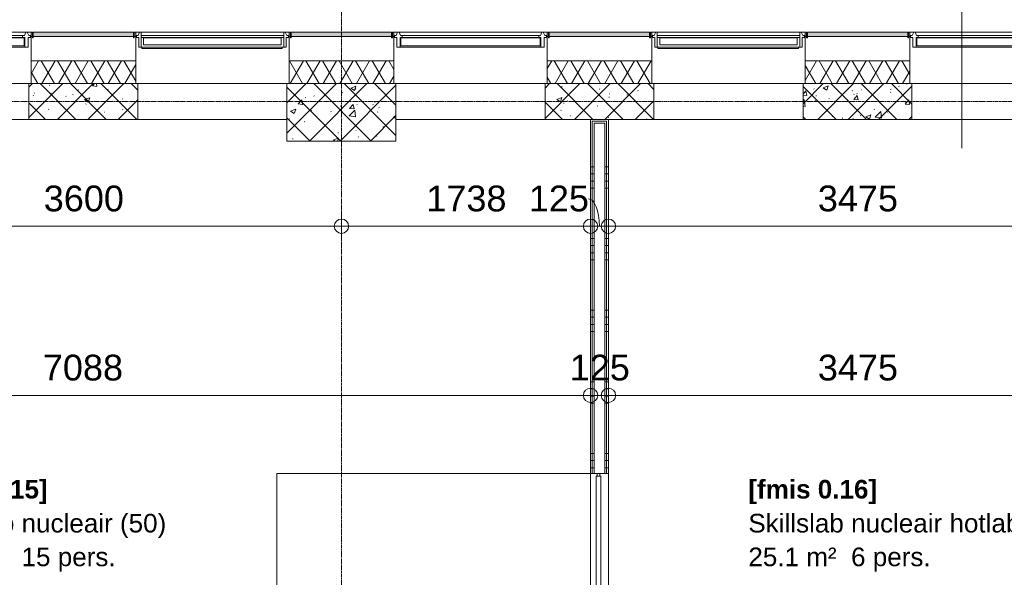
# Model space of a CAD drawing. Header units: millimetres. Extents: x 522 to 75900, y -25803 to 58941.
# Tile 87 of 134: x 20355 to 27224, y 49881 to 53771. Entities that reach past the tile are written whole.
import ezdxf

# ---------------------------------------------------------------- set-up
doc = ezdxf.new("R2010")
doc.units = ezdxf.units.MM
doc.linetypes.add('Dot', pattern=[4.7625, 0, -4.7625])
doc.linetypes.add('Grid Line', pattern=[22.225, 12.7, -3.175, 3.175, -3.175])
for name, color, linetype, lineweight in [('00_Algemeen', 7, 'Dot', 9), ('00_Algemeen-100', 7, 'Continuous', 9), ('22_Metselwerk', 7, 'Continuous', 9), ('30_Kozijnen-ramen-deuren', 7, 'Continuous', 9), ('34_Beglazing', 7, 'Continuous', 18), ('42_Dekvloeren en vloersystemen', 7, 'Continuous', 9)]:
    doc.layers.add(name, color=color, linetype=linetype, lineweight=lineweight)
doc.styles.add('Arial', font='arial.ttf', dxfattribs={"height": 180})
doc.styles.add('Arial_1', font='arial.ttf', dxfattribs={"height": 130})
doc.styles.add('Arial_B', font='arialbd.ttf', dxfattribs={"height": 130})
doc.dimstyles.new('1_8mm_continuous_mm_zwart', dxfattribs={"dimscale": 304.8, "dimtxt": 183.646692, "dimasz": 0.328084, "dimexe": 0.328084, "dimexo": 0.0625, "dimgap": 0.164042, "dimtad": 1, "dimdec": 0, "dimzin": 0, "dimdsep": 46, "dimtxsty": 'Arial', "dimblk1": 'DOTBLANK', "dimblk2": 'DOTBLANK', "dimsah": 1, "dimcen": 0.09, "dimdle": 0.328084, "dimazin": 0, "dimtfac": 1, "dimtdec": 4, "dimtix": 1, "dimtmove": 0, "dimatfit": 3, "dimfxl": 0.328084, "dimfxlon": 1, "dimtvp": 1, "dimtolj": 1, "dimtzin": 0, "dimarcsym": 2})
doc.dimstyles.new('1_8mm_continuous_mm_zwart_2', dxfattribs={"dimscale": 304.8, "dimtxt": 183.646692, "dimasz": 0.328084, "dimexe": 0.328084, "dimexo": 0.0625, "dimgap": 0.164042, "dimtad": 1, "dimdec": 0, "dimzin": 0, "dimdsep": 46, "dimtxsty": 'Arial', "dimblk1": 'DOTBLANK', "dimblk2": 'DOTBLANK', "dimsah": 1, "dimcen": 0.09, "dimdle": 0.328084, "dimazin": 0, "dimtfac": 1, "dimtdec": 4, "dimtix": 1, "dimtmove": 1, "dimatfit": 3, "dimfxl": 0.328084, "dimfxlon": 1, "dimtvp": 1, "dimtolj": 1, "dimtzin": 0, "dimarcsym": 2})
pattern_1 = [(45, (0, 0), (-106.066, 106.066), []), (135, (0, 0), (-106.066, -106.066), []), (50, (0, 0), (358.6306, -31.3759), [37.5, -412.5]), (355, (0, 0), (-69.376, 376.0957), [30, -330]), (100.451, (29.9, -2.6), (289.2568, 344.7173), [31.87, -350.571]), (46.184, (0, 100), (533.62, -82.7615), [56.25, -618.75]), (96.636, (44.47, 93.1), (467.3284, 487.062), [47.805, -525.856]), (351.184, (0, 100), (467.3326, 487.058), [45, -495]), (21, (50, 75), (298.4541, -201.3095), [37.5, -412.5]), (326, (50, 75), (121.657, 362.575), [30, -330]), (71.451, (74.87, 58.22), (420.112, 161.262), [31.87, -350.571]), (37.5, (0, 0), (6.07993, 166.44693), [3.353, -322.647, 3.353, -331.647, -331.25]), (37.5, (0, 0), (6.07993, 166.44693), [-661, 3.353, -327.897]), (7.5, (0, 0), (131.53477, 197.20586), [3.353, -187.647, 3.353, -315.147, -126.25]), (7.5, (0, 0), (131.53477, 197.20586), [-509.5, 3.353, -122.897]), (327.5, (-111.5, 0), (266.91122, -11.27744), [3.353, -121.647, 3.353, -386.647, -517.5]), (327.5, (-111.5, 0), (266.91122, -11.27744), [-515, 3.353, -514.147]), (317.5, (-161.5, 0), (291.5931, 50.0525), [3.353, -159.147, 3.353, -255.647, -367.5]), (317.5, (-161.5, 0), (291.5931, 50.0525), [-421.5, 3.353, -364.147]), (317.5, (-161.5, 0), (291.5931, 50.0525), [3.353, -159.147, 3.353, -255.647, -367.5]), (317.5, (-161.5, 0), (291.5931, 50.0525), [-421.5, 3.353, -364.147])]
pattern_2 = [(180, (24462.5, 49595), (-6e-14, -500), []), (180, (24462.5, 49645), (-6e-14, -500), []), (180, (24462.5, 49695), (-6e-14, -500), []), (180, (24462.5, 49745), (-6e-14, -500), [])]

# ---------------------------------------------------------------- blocks, each defined once
blk = doc.blocks.new('FRA_R12_AWT_CON_Betonwerk_R20_rvt-1-100 - Plattegrond - Begane grond')
at = {"layer": '22_Metselwerk', "lineweight": 13, "true_color": 0xc0c0c0}
h = blk.add_hatch(dxfattribs=at)
h.set_pattern_fill('FP_141', color=9, style=0, pattern_type=2)
h.set_pattern_definition(pattern_1)
h.paths.add_polyline_path([(21084.2, 53075), (21180, 53075), (21180, 53325), (20420, 53325), (20420, 53075)], flags=0)
h = blk.add_hatch(dxfattribs=at)
h.set_pattern_fill('FP_141', color=9, style=0, pattern_type=2)
h.set_pattern_definition(pattern_1)
h.paths.add_polyline_path([(22708.8, 52925), (22980, 52925), (22980, 53325), (22220, 53325), (22220, 52925)], flags=0)
h = blk.add_hatch(dxfattribs=at)
h.set_pattern_fill('FP_141', color=9, style=0, pattern_type=2)
h.set_pattern_definition(pattern_1)
h.paths.add_polyline_path([(25958.2, 53075), (26580, 53075), (26580, 53325), (25820, 53325), (25820, 53075)], flags=0)
h.paths.add_polyline_path([(24333.5, 53075), (24780, 53075), (24780, 53325), (24020, 53325), (24020, 53075)], flags=0)
h.paths.add_polyline_path([(30180, 53075), (30180, 53325), (29420, 53325), (29420, 53075), (30019.9, 53075)], flags=0)
h.paths.add_polyline_path([(27989, 53075), (28380, 53075), (28380, 53325), (27620, 53325), (27620, 53075)], flags=0)
at = {"layer": '22_Metselwerk', "lineweight": 13}
for p, q in [((21180, 53325), (20420, 53325)), ((20420, 53325), (20420, 53075)), ((21180, 53075), (21180, 53325)), ((22980, 53325), (22220, 53325)), ((22220, 53325), (22220, 52925)), ((22980, 52925), (22980, 53325)), ((24780, 53325), (24020, 53325)), ((24020, 53325), (24020, 53075)), ((24780, 53075), (24780, 53325)), ((26580, 53325), (25820, 53325)), ((25820, 53325), (25820, 53075)), ((26580, 53075), (26580, 53325)), ((20420, 53075), (19380, 53075)), ((20420, 53075), (21180, 53075)), ((22220, 53075), (21180, 53075)), ((24020, 53075), (22980, 53075)), ((24020, 53075), (24780, 53075)), ((25820, 53075), (24780, 53075)), ((25820, 53075), (26580, 53075)), ((27620, 53075), (26580, 53075)), ((22220, 52925), (22980, 52925))]:
    blk.add_line(p, q, dxfattribs=at)
blk = doc.blocks.new('31_W_A1_G-D-G_Kawneer - StoneClad - A1_G_D_G_i_03_Kawneer - 1070x3395-10498972-100 - Plattegrond - Begane grond')
at = {"layer": '30_Kozijnen-ramen-deuren', "lineweight": 18}
for p, q in [((-530, 76), (-530, 62)), ((-518, 76), (-530, 76)), ((-508, 100), (-518, 76)), ((-498, 100), (-508, 100)), ((508, 100), (498, 100)), ((518, 76), (508, 100)), ((530, 76), (518, 76)), ((530, 62), (530, 76)), ((-530, 62), (-514.5, 62)), ((-514.5, 62), (-514.5, -6)), ((514.5, -6), (514.5, 62)), ((514.5, 62), (530, 62)), ((-514.5, -6), (-498, -6)), ((498, -6), (514.5, -6))]:
    blk.add_line(p, q, dxfattribs=at)
at = {"layer": '30_Kozijnen-ramen-deuren'}
for p, q in [((-498, 76), (-498, 100)), ((498, 100), (-498, 100)), ((-498, 62), (-498, 76)), ((498, 76), (-498, 76)), ((498, 100), (498, 76)), ((498, 76), (498, 62)), ((-498, -6), (-498, 62)), ((498, 62), (-498, 62)), ((498, 62), (498, -6)), ((498, -6), (-498, -6)), ((-493.3, -14), (-493.3, -6)), ((487.3, -14), (-493.3, -14)), ((487.3, -6), (487.3, -14))]:
    blk.add_line(p, q, dxfattribs=at)
at = {"layer": '34_Beglazing', "lineweight": 9}
for p, q in [((-480, 59), (480, 59)), ((-480, 12), (-480, 59)), ((480, 12), (-480, 12)), ((480, 59), (480, 12))]:
    blk.add_line(p, q, dxfattribs=at)
blk = doc.blocks.new('31_W_A1_G_Kawneer - StoneClad - A1_G_03_Kawneer - 1070x3395-10498973-100 - Plattegrond - Begane grond')
at = {"layer": '30_Kozijnen-ramen-deuren', "lineweight": 18}
for p, q in [((-514.5, 6), (-491.5, 6)), ((-514.5, -62), (-514.5, 6)), ((-491.5, 6), (-491.5, -62)), ((491.5, 6), (514.5, 6)), ((491.5, -62), (491.5, 6)), ((514.5, 6), (514.5, -62)), ((-530, -62), (-514.5, -62)), ((-530, -76), (-530, -62)), ((-491.5, -62), (-476, -62)), ((-476, -62), (-476, -76)), ((476, -62), (491.5, -62)), ((476, -76), (476, -62)), ((514.5, -62), (530, -62)), ((530, -62), (530, -76)), ((-518, -76), (-530, -76)), ((-508, -100), (-518, -76)), ((-498, -100), (-508, -100)), ((-488, -76), (-498, -100)), ((-476, -76), (-488, -76)), ((488, -76), (476, -76)), ((498, -100), (488, -76)), ((508, -100), (498, -100)), ((518, -76), (508, -100)), ((530, -76), (518, -76))]:
    blk.add_line(p, q, dxfattribs=at)
at = {"layer": '30_Kozijnen-ramen-deuren'}
for p, q in [((-491.5, 6), (491.5, 6)), ((-476, -62), (476, -62)), ((-498, -100), (498, -100)), ((476, -76), (-476, -76))]:
    blk.add_line(p, q, dxfattribs=at)
at = {"layer": '34_Beglazing'}
for p, q in [((-486, -59), (-486, -3.5)), ((-486, -3.5), (486, -3.5)), ((486, -59), (-486, -59)), ((486, -3.5), (486, -59))]:
    blk.add_line(p, q, dxfattribs=at)
blk = doc.blocks.new('32_QS - 29_34_2600 x 1200mm-8760804-100 - Plattegrond - Begane grond')
at = {"layer": '30_Kozijnen-ramen-deuren', "lineweight": 18}
for p, q in [((-1694.05, 2.75), (-1713.1, 2.75)), ((-1694.05, -16.3), (-1694.05, 2.75)), ((886.9, 2.75), (867.85, 2.75)), ((867.85, 2.75), (867.85, -16.3)), ((886.9, -16.3), (886.9, 2.75)), ((-1713.1, -16.3), (-1694.05, -16.3)), ((867.85, -16.3), (886.9, -16.3))]:
    blk.add_line(p, q, dxfattribs=at)
at = {"layer": '34_Beglazing'}
for p, q in [((867.85, 8.7), (-1694.05, 8.7)), ((-1694.05, 8.7), (-1694.05, -22.25)), ((867.85, -22.25), (867.85, 8.7)), ((-1694.05, -22.25), (867.85, -22.25))]:
    blk.add_line(p, q, dxfattribs=at)
blk = doc.blocks.new('DIMBLOCK58-100 - Plattegrond - Begane grond')
at = {"layer": '00_Algemeen-100', "transparency": 16777216}
for p, q in [((19000, 52430.5), (19000, 52230.5)), ((19000, 52330.5), (19000, 52430.5)), ((22600, 52430.5), (22600, 52230.5)), ((22600, 52330.5), (22600, 52430.5)), ((19000, 52330.5), (22600, 52330.5))]:
    blk.add_line(p, q, dxfattribs=at)
for centre in [(19000, 52330.5), (22600, 52330.5)]:
    blk.add_circle(centre, 50, dxfattribs=at)
at = {"layer": '00_Algemeen-100', "color": 0, "transparency": 16777216, "insert": (20523.1, 52614.2), "char_height": 180, "width": 664.518, "attachment_point": 1, "line_spacing_factor": 0.941778, "style": 'Arial'}
blk.add_mtext('3600', dxfattribs=at)
blk = doc.blocks.new('_DotBlank')
at = {"color": 0, "linetype": 'ByBlock', "lineweight": -2}
blk.add_line((-0.5, 0), (-1, 0), dxfattribs=at)
blk.add_circle((0, 0), 0.5, dxfattribs=at)
blk = doc.blocks.new('DIMBLOCK59-100 - Plattegrond - Begane grond')
at = {"layer": '00_Algemeen-100', "transparency": 16777216}
for p, q in [((22600, 52430.5), (22600, 52230.5)), ((22600, 52330.5), (22600, 52430.5)), ((24337.5, 52430.5), (24337.5, 52230.5)), ((24337.5, 52330.5), (24337.5, 52430.5)), ((22600, 52330.5), (24337.5, 52330.5))]:
    blk.add_line(p, q, dxfattribs=at)
for centre in [(22600, 52330.5), (24337.5, 52330.5)]:
    blk.add_circle(centre, 50, dxfattribs=at)
at = {"layer": '00_Algemeen-100', "color": 0, "transparency": 16777216, "insert": (23191.9, 52614.2), "char_height": 180, "width": 664.518, "attachment_point": 1, "line_spacing_factor": 0.941778, "style": 'Arial'}
blk.add_mtext('1738', dxfattribs=at)
blk = doc.blocks.new('DIMBLOCK60-100 - Plattegrond - Begane grond')
at = {"layer": '00_Algemeen-100', "transparency": 16777216}
for p, q in [((24337.5, 52430.5), (24337.5, 52230.5)), ((24337.5, 52330.5), (24337.5, 52430.5)), ((24462.5, 52430.5), (24462.5, 52230.5)), ((24462.5, 52330.5), (24462.5, 52430.5)), ((24337.5, 52330.5), (24462.5, 52330.5))]:
    blk.add_line(p, q, dxfattribs=at)
for centre in [(24337.5, 52330.5), (24462.5, 52330.5)]:
    blk.add_circle(centre, 50, dxfattribs=at)
blk.add_ellipse((24322.3, 52330.5), major_axis=(0, 191.3), ratio=0.40621, start_param=4.712389, end_param=6.283185, dxfattribs=at)
at = {"layer": '00_Algemeen-100', "color": 0, "transparency": 16777216, "insert": (23907, 52614.2), "char_height": 180, "width": 498.389, "attachment_point": 1, "line_spacing_factor": 0.941778, "style": 'Arial'}
blk.add_mtext('125', dxfattribs=at)
blk = doc.blocks.new('DIMBLOCK61-100 - Plattegrond - Begane grond')
at = {"layer": '00_Algemeen-100', "transparency": 16777216}
for p, q in [((24462.5, 52430.5), (24462.5, 52230.5)), ((24462.5, 52330.5), (24462.5, 52430.5)), ((27937.5, 52430.5), (27937.5, 52230.5)), ((27937.5, 52330.5), (27937.5, 52430.5)), ((24462.5, 52330.5), (27937.5, 52330.5))]:
    blk.add_line(p, q, dxfattribs=at)
for centre in [(24462.5, 52330.5), (27937.5, 52330.5)]:
    blk.add_circle(centre, 50, dxfattribs=at)
at = {"layer": '00_Algemeen-100', "color": 0, "transparency": 16777216, "insert": (25923.1, 52614.2), "char_height": 180, "width": 664.518, "attachment_point": 1, "line_spacing_factor": 0.941778, "style": 'Arial'}
blk.add_mtext('3475', dxfattribs=at)
blk = doc.blocks.new('DIMBLOCK297-100 - Plattegrond - Begane grond')
at = {"layer": '00_Algemeen-100', "transparency": 16777216}
for p, q in [((17250, 51250.6), (17250, 51050.6)), ((17250, 51150.6), (17250, 51250.6)), ((24337.5, 51250.6), (24337.5, 51050.6)), ((24337.5, 51150.6), (24337.5, 51250.6)), ((17250, 51150.6), (24337.5, 51150.6))]:
    blk.add_line(p, q, dxfattribs=at)
for centre in [(17250, 51150.6), (24337.5, 51150.6)]:
    blk.add_circle(centre, 50, dxfattribs=at)
at = {"layer": '00_Algemeen-100', "color": 0, "transparency": 16777216, "insert": (20516.9, 51434.3), "char_height": 180, "width": 664.518, "attachment_point": 1, "line_spacing_factor": 0.941778, "style": 'Arial'}
blk.add_mtext('7088', dxfattribs=at)
blk = doc.blocks.new('DIMBLOCK298-100 - Plattegrond - Begane grond')
at = {"layer": '00_Algemeen-100', "transparency": 16777216}
for p, q in [((24337.5, 51250.6), (24337.5, 51050.6)), ((24337.5, 51150.6), (24337.5, 51250.6)), ((24462.5, 51250.6), (24462.5, 51050.6)), ((24462.5, 51150.6), (24462.5, 51250.6)), ((24337.5, 51150.6), (24462.5, 51150.6))]:
    blk.add_line(p, q, dxfattribs=at)
for centre in [(24337.5, 51150.6), (24462.5, 51150.6)]:
    blk.add_circle(centre, 50, dxfattribs=at)
at = {"layer": '00_Algemeen-100', "color": 0, "transparency": 16777216, "insert": (24192.3, 51434.3), "char_height": 180, "width": 498.389, "attachment_point": 1, "line_spacing_factor": 0.941778, "style": 'Arial'}
blk.add_mtext('125', dxfattribs=at)
blk = doc.blocks.new('DIMBLOCK299-100 - Plattegrond - Begane grond')
at = {"layer": '00_Algemeen-100', "transparency": 16777216}
for p, q in [((24462.5, 51250.6), (24462.5, 51050.6)), ((24462.5, 51150.6), (24462.5, 51250.6)), ((27937.5, 51250.6), (27937.5, 51050.6)), ((27937.5, 51150.6), (27937.5, 51250.6)), ((24462.5, 51150.6), (27937.5, 51150.6))]:
    blk.add_line(p, q, dxfattribs=at)
for centre in [(24462.5, 51150.6), (27937.5, 51150.6)]:
    blk.add_circle(centre, 50, dxfattribs=at)
at = {"layer": '00_Algemeen-100', "color": 0, "transparency": 16777216, "insert": (25923.1, 51434.3), "char_height": 180, "width": 664.518, "attachment_point": 1, "line_spacing_factor": 0.941778, "style": 'Arial'}
blk.add_mtext('3475', dxfattribs=at)

msp = doc.modelspace()

# ---------------------------------------------------------------- hatches: boundary and pattern name
at = {"layer": '22_Metselwerk', "true_color": 0xc0c0c0}
h = msp.add_hatch(dxfattribs=at)
h.set_pattern_fill('FP_65', color=9, angle=225, style=0, pattern_type=2)
h.set_pattern_definition([(45, (0, 0), (-88.38835, 88.38835), []), (45, (1e-14, 88.39), (-88.38835, 88.38835), [62.5, -312.5])])
h.paths.add_polyline_path([(43850, 53655), (44550, 53655), (44550, 53685), (43850, 53685)], flags=0)
h.paths.add_polyline_path([(43835, 53655), (43845, 53655), (43845, 53685), (43835, 53685)], flags=0)
h.paths.add_polyline_path([(53171.6, 53655), (53385.7, 53655), (53355.7, 53685), (52850, 53685), (52850, 53655), (53145.3, 53655)], flags=0)
h.paths.add_polyline_path([(44565, 53655), (44565, 53685), (44555, 53685), (44555, 53655)], flags=0)
h.paths.add_polyline_path([(42035, 53655), (42045, 53655), (42045, 53685), (42035, 53685)], flags=0)
h.paths.add_polyline_path([(51140.7, 53655), (51750, 53655), (51750, 53685), (51050, 53685), (51050, 53655)], flags=0)
h.paths.add_polyline_path([(42050, 53655), (42750, 53655), (42750, 53685), (42050, 53685)], flags=0)
h.paths.add_polyline_path([(49516, 53655), (49950, 53655), (49950, 53685), (49250, 53685), (49250, 53655)], flags=0)
h.paths.add_polyline_path([(45645, 53655), (45645, 53685), (45635, 53685), (45635, 53655)], flags=0)
h.paths.add_polyline_path([(40965, 53655), (40965, 53685), (40955, 53685), (40955, 53655)], flags=0)
h.paths.add_polyline_path([(46355, 53655), (46365, 53655), (46365, 53685), (46355, 53685)], flags=0)
h.paths.add_polyline_path([(40235, 53655), (40245, 53655), (40245, 53685), (40235, 53685)], flags=0)
h.paths.add_polyline_path([(47891.4, 53655), (48150, 53655), (48150, 53685), (47450, 53685), (47450, 53655), (47485.2, 53655)], flags=0)
h.paths.add_polyline_path([(47435, 53655), (47445, 53655), (47445, 53685), (47435, 53685)], flags=0)
h.paths.add_polyline_path([(42765, 53655), (42765, 53685), (42755, 53685), (42755, 53655)], flags=0)
h.paths.add_polyline_path([(38955.6, 53655), (39150, 53655), (39150, 53685), (38450, 53685), (38450, 53655)], flags=0)
h.paths.add_polyline_path([(40580.3, 53655), (40950, 53655), (40950, 53685), (40250, 53685), (40250, 53655)], flags=0)
h.paths.add_polyline_path([(38445, 53655), (38445, 53685), (38435, 53685), (38435, 53655)], flags=0)
h.paths.add_polyline_path([(46350, 53655), (46350, 53685), (45650, 53685), (45650, 53655), (46266.7, 53655)], flags=0)
h.paths.add_polyline_path([(37354.9, 53655), (37365, 53655), (37365, 53685), (37354.9, 53685)], flags=0)
h.paths.add_polyline_path([(36649.9, 53655), (37349.9, 53655), (37349.9, 53685), (36649.9, 53685)], flags=0)
h.paths.add_polyline_path([(34844.9, 53655), (34844.9, 53685), (34835, 53685), (34835, 53655)], flags=0)
h.paths.add_polyline_path([(34849.9, 53655), (35549.9, 53655), (35549.9, 53685), (34849.9, 53685)], flags=0)
h.paths.add_polyline_path([(33045, 53655), (33045, 53685), (33035, 53685), (33035, 53655)], flags=0)
h.paths.add_polyline_path([(39165, 53655), (39165, 53685), (39155, 53685), (39155, 53655)], flags=0)
h.paths.add_polyline_path([(36644.9, 53655), (36644.9, 53685), (36635, 53685), (36635, 53655)], flags=0)
h.paths.add_polyline_path([(24750, 53655), (24750, 53685), (24050, 53685), (24050, 53655), (24739.7, 53655)], flags=0)
h.paths.add_polyline_path([(33765, 53655), (33765, 53685), (33755, 53685), (33755, 53655)], flags=0)
h.paths.add_polyline_path([(24755, 53655), (24765, 53655), (24765, 53685), (24755, 53685)], flags=0)
h.paths.add_polyline_path([(33750, 53655), (33750, 53685), (33050, 53685), (33050, 53655), (33269.2, 53655)], flags=0)
h.paths.add_polyline_path([(25845, 53655), (25845, 53685), (25835, 53685), (25835, 53655)], flags=0)
h.paths.add_polyline_path([(31955, 53655), (31965, 53655), (31965, 53685), (31955, 53685)], flags=0)
h.paths.add_polyline_path([(24035, 53655), (24045, 53655), (24045, 53685), (24035, 53685)], flags=0)
h.paths.add_polyline_path([(26555, 53655), (26565, 53655), (26565, 53685), (26555, 53685)], flags=0)
h.paths.add_polyline_path([(31950, 53655), (31950, 53685), (31250, 53685), (31250, 53655), (31644.6, 53655)], flags=0)
h.paths.add_polyline_path([(22965, 53655), (22965, 53685), (22955.2, 53685), (22955.2, 53655)], flags=0)
h.paths.add_polyline_path([(31235, 53655), (31245, 53655), (31245, 53685), (31235, 53685)], flags=0)
h.paths.add_polyline_path([(27650, 53655), (28350, 53655), (28350, 53685), (27650, 53685)], flags=0)
h.paths.add_polyline_path([(18645, 53655), (18645, 53685), (18635, 53685), (18635, 53655)], flags=0)
h.paths.add_polyline_path([(27645, 53655), (27645, 53685), (27635, 53685), (27635, 53655)], flags=0)
h.paths.add_polyline_path([(22708.8, 53655), (22950.2, 53655), (22950.2, 53685), (22250.2, 53685), (22250.2, 53655), (22302.7, 53655)], flags=0)
h.paths.add_polyline_path([(35565, 53655), (35565, 53685), (35554.9, 53685), (35554.9, 53655)], flags=0)
h.paths.add_polyline_path([(19355, 53655), (19365, 53655), (19365, 53685), (19355, 53685)], flags=0)
h.paths.add_polyline_path([(30165, 53655), (30165, 53685), (30155, 53685), (30155, 53655)], flags=0)
h.paths.add_polyline_path([(20449.8, 53655), (21149.8, 53655), (21149.8, 53685), (20449.8, 53685)], flags=0)
h.paths.add_polyline_path([(30019.9, 53655), (30150, 53655), (30150, 53685), (29450, 53685), (29450, 53655), (29613.7, 53655)], flags=0)
h.paths.add_polyline_path([(20444.8, 53655), (20444.8, 53685), (20435, 53685), (20435, 53655)], flags=0)
h.paths.add_polyline_path([(28355, 53655), (28365, 53655), (28365, 53685), (28355, 53685)], flags=0)
h.paths.add_polyline_path([(22235, 53655), (22245.2, 53655), (22245.2, 53685), (22235, 53685)], flags=0)
h.paths.add_polyline_path([(21165, 53655), (21165, 53685), (21154.8, 53685), (21154.8, 53655)], flags=0)
h.paths.add_polyline_path([(29435, 53655), (29445, 53655), (29445, 53685), (29435, 53685)], flags=0)
h.paths.add_polyline_path([(25958.2, 53655), (26550, 53655), (26550, 53685), (25850, 53685), (25850, 53655)], flags=0)
h.paths.add_polyline_path([(18650, 53655), (19350, 53655), (19350, 53685), (18650, 53685)], flags=0)
h.paths.add_polyline_path([(17565, 53655), (17565, 53685), (17555, 53685), (17555, 53655)], flags=0)
h.paths.add_polyline_path([(12165, 53655), (12165, 53685), (12155, 53685), (12155, 53655)], flags=0)
h.paths.add_polyline_path([(13250.2, 53655), (13950.2, 53655), (13950.2, 53685), (13250.2, 53685)], flags=0)
h.paths.add_polyline_path([(13245.2, 53655), (13245.2, 53685), (13235, 53685), (13235, 53655)], flags=0)
h.paths.add_polyline_path([(16845, 53655), (16845, 53685), (16835, 53685), (16835, 53655)], flags=0)
h.paths.add_polyline_path([(15765, 53655), (15765, 53685), (15754.8, 53685), (15754.8, 53655)], flags=0)
h.paths.add_polyline_path([(15749.8, 53655), (15749.8, 53685), (15049.8, 53685), (15049.8, 53655), (15397.8, 53655)], flags=0)
h.paths.add_polyline_path([(15044.8, 53655), (15044.8, 53685), (15035, 53685), (15035, 53655)], flags=0)
h.paths.add_polyline_path([(16850, 53655), (17550, 53655), (17550, 53685), (16850, 53685)], flags=0)
h.paths.add_polyline_path([(13955.2, 53655), (13965, 53655), (13965, 53685), (13955.2, 53685)], flags=0)
h.paths.add_polyline_path([(12150, 53655), (12150, 53685), (11450, 53685), (11450, 53655), (12148.4, 53655)], flags=0)
h.paths.add_polyline_path([(11435, 53655), (11445, 53655), (11445, 53685), (11435, 53685)], flags=0)
h.paths.add_polyline_path([(10365, 53655), (10365, 53685), (10355, 53685), (10355, 53655)], flags=0)
h.paths.add_polyline_path([(10350, 53655), (10350, 53685), (9844.3, 53685), (9814.3, 53655), (10117.6, 53655)], flags=0)
h = msp.add_hatch(dxfattribs=at)
h.set_pattern_fill('FP_9', color=9, angle=-120, style=0, pattern_type=2)
h.set_pattern_definition([(60, (0, 0), (-86.60254, 50), []), (120, (0, 0), (-86.60254, -50), [])])
h.paths.add_polyline_path([(29435, 53325), (30165, 53325), (30165, 53485), (29435, 53485), (29435, 53370.1)], flags=0)
h.paths.add_polyline_path([(10117.6, 53325), (10365, 53325), (10365, 53485), (10111, 53485), (9951, 53325)], flags=0)
h.paths.add_polyline_path([(11435, 53325), (12165, 53325), (12165, 53485), (11435, 53485), (11435, 53370.1)], flags=0)
h.paths.add_polyline_path([(49245, 53325), (49245, 53485), (47435, 53485), (47435, 53325), (47891.4, 53325)], flags=0)
h.paths.add_polyline_path([(13235, 53325), (13965, 53325), (13965, 53485), (13235, 53485), (13235, 53405)], flags=0)
h.paths.add_polyline_path([(15035, 53325), (15765, 53325), (15765, 53485), (15035, 53485), (15035, 53405)], flags=0)
h.paths.add_polyline_path([(46266.7, 53325), (46365, 53325), (46365, 53485), (45635, 53485), (45635, 53325)], flags=0)
h.paths.add_polyline_path([(16835, 53325), (17565, 53325), (17565, 53485), (16835, 53485), (16835, 53405)], flags=0)
h.paths.add_polyline_path([(44235.8, 53325), (44565, 53325), (44565, 53485), (43835, 53485), (43835, 53325)], flags=0)
h.paths.add_polyline_path([(18635, 53325), (19365, 53325), (19365, 53485), (18635, 53485), (18635, 53405)], flags=0)
h.paths.add_polyline_path([(20435, 53325), (21165, 53325), (21165, 53485), (20435, 53485), (20435, 53405)], flags=0)
h.paths.add_polyline_path([(42611.1, 53325), (42765, 53325), (42765, 53485), (42035, 53485), (42035, 53325), (42205, 53325)], flags=0)
h.paths.add_polyline_path([(22235, 53325), (22965, 53325), (22965, 53485), (22235, 53485), (22235, 53370.1)], flags=0)
h.paths.add_polyline_path([(24035, 53325), (24765, 53325), (24765, 53485), (24035, 53485), (24035, 53405)], flags=0)
h.paths.add_polyline_path([(40580.3, 53325), (40965, 53325), (40965, 53485), (40235, 53485), (40235, 53325)], flags=0)
h.paths.add_polyline_path([(25835, 53325), (26565, 53325), (26565, 53485), (25835, 53485), (25835, 53370.1)], flags=0)
h.paths.add_polyline_path([(27635, 53325), (28365, 53325), (28365, 53485), (27635, 53485), (27635, 53370.1)], flags=0)
h.paths.add_polyline_path([(38955.6, 53325), (39165, 53325), (39165, 53485), (38435, 53485), (38435, 53325)], flags=0)
h.paths.add_polyline_path([(37330.9, 53325), (37365, 53325), (37365, 53485), (36635, 53485), (36635, 53325), (36924.8, 53325)], flags=0)
h.paths.add_polyline_path([(31235, 53325), (31965, 53325), (31965, 53485), (31235, 53485), (31235, 53405)], flags=0)
h.paths.add_polyline_path([(33035, 53325), (33765, 53325), (33765, 53485), (33035, 53485), (33035, 53370.1)], flags=0)
h.paths.add_polyline_path([(34835, 53325), (35565, 53325), (35565, 53485), (34835, 53485), (34835, 53405)], flags=0)
at = {"layer": '22_Metselwerk', "true_color": 0x808080}
h = msp.add_hatch(dxfattribs=at)
h.set_pattern_fill('FP_6', color=8, angle=270, style=0, pattern_type=2)
h.set_pattern_definition(pattern_2)
h.paths.add_polyline_path([(24337.5, 45827.5), (24350, 45827.5), (24350, 46972), (24337.5, 46972), (24337.5, 45840)], flags=0)
h.paths.add_polyline_path([(24350, 50693.1), (24350, 53075), (24337.5, 53075), (24337.5, 50693.1)], flags=0)
h = msp.add_hatch(dxfattribs=at)
h.set_pattern_fill('FP_6', color=8, angle=270, style=0, pattern_type=2)
h.set_pattern_definition(pattern_2)
h.paths.add_polyline_path([(24450, 45715), (24462.5, 45715), (24462.5, 45727.5), (24450, 45727.5)], flags=0)
h.paths.add_polyline_path([(24450, 45827.5), (24462.5, 45827.5), (24462.5, 46972), (24450, 46972), (24450, 45850.9)], flags=0)
h.paths.add_polyline_path([(24462.5, 50693.1), (24462.5, 53075), (24350, 53075), (24350, 53062.5), (24450, 53062.5), (24450, 50693.1)], flags=0)
h = msp.add_hatch(dxfattribs=at)
h.set_pattern_fill('FP_6', color=8, angle=270, style=0, pattern_type=2)
h.set_pattern_definition(pattern_2)
h.paths.add_polyline_path([(24350, 45815), (24362.5, 45815), (24362.5, 46972), (24350, 46972), (24350, 45827.5)], flags=0)
h.paths.add_polyline_path([(24362.5, 50693.1), (24362.5, 53062.5), (24350, 53062.5), (24350, 50693.1)], flags=0)
h = msp.add_hatch(dxfattribs=at)
h.set_pattern_fill('FP_6', color=8, angle=270, style=0, pattern_type=2)
h.set_pattern_definition(pattern_2)
h.paths.add_polyline_path([(24437.5, 45727.5), (24450, 45727.5), (24450, 45740), (24437.5, 45740)], flags=0)
h.paths.add_polyline_path([(24450, 45815), (24450, 46972), (24437.5, 46972), (24437.5, 45815)], flags=0)
h.paths.add_polyline_path([(24437.5, 50693.1), (24450, 50693.1), (24450, 53062.5), (24362.5, 53062.5), (24362.5, 53050), (24437.5, 53050), (24437.5, 52182.8)], flags=0)
h = msp.add_hatch(dxfattribs=at)
h.set_pattern_fill('FP_6', color=8, angle=270, style=0, pattern_type=2)
h.set_pattern_definition(pattern_2)
h.paths.add_polyline_path([(24337.5, 50606), (24350, 50606), (24350, 50693.1), (24337.5, 50693.1)], flags=0)
h = msp.add_hatch(dxfattribs=at)
h.set_pattern_fill('FP_6', color=8, angle=270, style=0, pattern_type=2)
h.set_pattern_definition(pattern_2)
h.paths.add_polyline_path([(24350, 50606), (24362.5, 50606), (24362.5, 50693.1), (24350, 50693.1)], flags=0)
h = msp.add_hatch(dxfattribs=at)
h.set_pattern_fill('FP_6', color=8, angle=270, style=0, pattern_type=2)
h.set_pattern_definition(pattern_2)
h.paths.add_polyline_path([(24437.5, 50606), (24450, 50606), (24450, 50693.1), (24437.5, 50693.1)], flags=0)
h = msp.add_hatch(dxfattribs=at)
h.set_pattern_fill('FP_6', color=8, angle=270, style=0, pattern_type=2)
h.set_pattern_definition(pattern_2)
h.paths.add_polyline_path([(24450, 50606), (24462.5, 50606), (24462.5, 50693.1), (24450, 50693.1)], flags=0)

# ---------------------------------------------------------------- linework, layer by layer
at = {"layer": '00_Algemeen', "color": 16, "linetype": 'Grid Line', "true_color": 0x800000}
for p, q in [((22600, 4084), (22600, 58341)), ((8096.4, 53200), (57181.4, 53200))]:
    msp.add_line(p, q, dxfattribs=at)
at = {"layer": '00_Algemeen', "linetype": 'Continuous'}
for p, q in [((26926.9, 55357.6), (26926.9, 52874.6)), ((20435, 53325), (21165, 53325)), ((22235, 53325), (22965, 53325)), ((24035, 53325), (24765, 53325)), ((25835, 53325), (26565, 53325))]:
    msp.add_line(p, q, dxfattribs=at)
at = {"layer": '22_Metselwerk'}
for p, q in [((20408, 53685), (20444.8, 53685)), ((20435, 53685), (20435, 53485)), ((20444.8, 53655), (20435, 53655)), ((20444.8, 53645), (20444.8, 53685)), ((20449.8, 53645), (20444.8, 53645)), ((21149.8, 53685), (20449.8, 53685)), ((20449.8, 53685), (20449.8, 53645)), ((21149.8, 53655), (20449.8, 53655)), ((21149.8, 53645), (21149.8, 53685)), ((21154.8, 53645), (21149.8, 53645)), ((21154.8, 53685), (21154.8, 53645)), ((21154.8, 53685), (21192, 53685)), ((21165, 53655), (21154.8, 53655)), ((21165, 53485), (21165, 53685)), ((22208, 53685), (22245.2, 53685)), ((22235, 53685), (22235, 53325)), ((22245.2, 53655), (22235, 53655)), ((22245.2, 53645), (22245.2, 53685)), ((22250.2, 53645), (22245.2, 53645)), ((22950.2, 53685), (22250.2, 53685)), ((22250.2, 53685), (22250.2, 53645)), ((22950.2, 53655), (22250.2, 53655)), ((22950.2, 53645), (22950.2, 53685)), ((22955.2, 53645), (22950.2, 53645)), ((22955.2, 53685), (22955.2, 53645)), ((22955.2, 53685), (22992, 53685)), ((22965, 53655), (22955.2, 53655)), ((22965, 53325), (22965, 53685)), ((24008, 53685), (24045, 53685)), ((24035, 53685), (24035, 53325)), ((24045, 53655), (24035, 53655)), ((24045, 53645), (24045, 53685)), ((24050, 53645), (24045, 53645)), ((24750, 53685), (24050, 53685)), ((24050, 53685), (24050, 53645)), ((24750, 53655), (24050, 53655)), ((24750, 53645), (24750, 53685)), ((24755, 53645), (24750, 53645)), ((24755, 53685), (24755, 53645)), ((24755, 53685), (24792, 53685)), ((24765, 53655), (24755, 53655)), ((24765, 53325), (24765, 53685)), ((25808, 53685), (25845, 53685)), ((25835, 53685), (25835, 53325)), ((25845, 53655), (25835, 53655)), ((25845, 53645), (25845, 53685)), ((25850, 53645), (25845, 53645)), ((26550, 53685), (25850, 53685)), ((25850, 53685), (25850, 53645)), ((26550, 53655), (25850, 53655)), ((26550, 53645), (26550, 53685)), ((26555, 53645), (26550, 53645)), ((26555, 53685), (26555, 53645)), ((26555, 53685), (26592, 53685)), ((26565, 53655), (26555, 53655)), ((26565, 53325), (26565, 53685)), ((20435, 53485), (21165, 53485)), ((20435, 53485), (20435, 53325)), ((21165, 53485), (20435, 53485)), ((21165, 53325), (21165, 53485)), ((22235, 53485), (22965, 53485)), ((24035, 53485), (24765, 53485)), ((25835, 53485), (26565, 53485)), ((20420, 53325), (19380, 53325)), ((22220, 53325), (21180, 53325)), ((24020, 53325), (22980, 53325)), ((25820, 53325), (24780, 53325)), ((27620, 53325), (26580, 53325)), ((24337.5, 48006), (24337.5, 53075)), ((24337.5, 53075), (24462.5, 53075)), ((24350, 50606), (24350, 53062.5)), ((24450, 53062.5), (24350, 53062.5)), ((24437.5, 53050), (24362.5, 53050)), ((24362.5, 50606), (24362.5, 53050)), ((24437.5, 50606), (24437.5, 53050)), ((24450, 50606), (24450, 53062.5)), ((24462.5, 53075), (24462.5, 48006)), ((24337.5, 50606), (24462.5, 50606))]:
    msp.add_line(p, q, dxfattribs=at)
at = {"layer": '42_Dekvloeren en vloersystemen', "color": 7, "true_color": 0xffffff}
for p, q in [((24337, 50606), (22150, 50606)), ((22150, 50606), (22150, 46972)), ((24337, 48006), (24337, 50606))]:
    msp.add_line(p, q, dxfattribs=at)

# ---------------------------------------------------------------- block references
at = {"lineweight": 5}
msp.add_blockref('FRA_R12_AWT_CON_Betonwerk_R20_rvt-1-100 - Plattegrond - Begane grond', (0, 0), dxfattribs=at)
at = {"layer": '30_Kozijnen-ramen-deuren'}
for name, p, rotation in [('31_W_A1_G_Kawneer - StoneClad - A1_G_03_Kawneer - 1070x3395-10498973-100 - Plattegrond - Begane grond', (19900, 53585), 180), ('31_W_A1_G_Kawneer - StoneClad - A1_G_03_Kawneer - 1070x3395-10498973-100 - Plattegrond - Begane grond', (23500, 53585), 180), ('31_W_A1_G_Kawneer - StoneClad - A1_G_03_Kawneer - 1070x3395-10498973-100 - Plattegrond - Begane grond', (27100, 53585), 180), ('32_QS - 29_34_2600 x 1200mm-8760804-100 - Plattegrond - Begane grond', (24400, 48892.9), 270)]:
    msp.add_blockref(name, p, dxfattribs=dict(at, rotation=rotation))
for p in [(21700, 53585), (25300, 53585)]:
    msp.add_blockref('31_W_A1_G-D-G_Kawneer - StoneClad - A1_G_D_G_i_03_Kawneer - 1070x3395-10498972-100 - Plattegrond - Begane grond', p, dxfattribs=at)

# ---------------------------------------------------------------- texts
at = {"layer": '00_Algemeen', "color": 5, "linetype": 'Continuous', "true_color": 0x0000ff, "char_height": 130, "width": 1098.312, "attachment_point": 1, "style": 'Arial_B'}
for s, insert in [('[fmis 0.15]', (19652, 50560.8)), ('[fmis 0.16]', (25438.5, 50560.8))]:
    msp.add_mtext(s, dxfattribs=dict(at, insert=insert))
at = {"layer": '00_Algemeen', "linetype": 'Continuous', "char_height": 130, "attachment_point": 1, "style": 'Arial_1'}
for s, insert, width in [('Skillslab nucleair (50)', (19652, 50323.8), 2076.371), ('Skillslab nucleair hotlab (20)', (25438.5, 50323.8), 2733.754), ('50.8 m²  15 pers.', (19652, 50088.8), 1659.493), ('25.1 m²', (25438.5, 50088.8), 737.552), ('25.1 m²  6 pers.', (25438.5, 50088.8), 1539.24)]:
    msp.add_mtext(s, dxfattribs=dict(at, insert=insert, width=width))

# ---------------------------------------------------------------- dimensions: what is measured, and where the dimension line sits
at = {"layer": '00_Algemeen', "linetype": 'Continuous'}
for base, p1, p2, override, picture, middle in [((22600, 52330.5), (19000, 52430.5), (22600, 52430.5), {"dimpost": '<>', "dimfxl": 3600}, 'DIMBLOCK58-100 - Plattegrond - Begane grond', (20800, 52472.5)), ((24337.5, 52330.5025225), (22600, 52430.5025225), (24337.5, 52430.5025225), {"dimpost": '<>', "dimfxl": 1737.5}, 'DIMBLOCK59-100 - Plattegrond - Begane grond', (23468.75, 52472.4670524)), ((27937.5, 52330.5), (24462.5, 52430.5), (27937.5, 52430.5), {"dimpost": '<>', "dimfxl": 3475}, 'DIMBLOCK61-100 - Plattegrond - Begane grond', (26200, 52472.5)), ((24337.5, 51150.611088), (17250, 51250.611088), (24337.5, 51250.611088), {"dimpost": '<>', "dimfxl": 7087.5}, 'DIMBLOCK297-100 - Plattegrond - Begane grond', (20793.75, 51292.5142263)), ((24462.5, 51150.6), (24337.5, 51250.6), (24462.5, 51250.6), {"dimpost": '<>', "dimfxl": 125}, 'DIMBLOCK298-100 - Plattegrond - Begane grond', (24400, 51292.5)), ((27937.5, 51150.6), (24462.5, 51250.6), (27937.5, 51250.6), {"dimpost": '<>', "dimfxl": 3475}, 'DIMBLOCK299-100 - Plattegrond - Begane grond', (26200, 51292.6))]:
    dim = msp.add_linear_dim(base=base, p1=p1, p2=p2, dimstyle='1_8mm_continuous_mm_zwart', override=override, dxfattribs=at)
    dim.commit()
    dim.dimension.update_dxf_attribs({"geometry": picture, "text_midpoint": middle})
dim = msp.add_linear_dim(base=(24462.5, 52330.5), p1=(24337.5, 52430.5), p2=(24462.5, 52430.5), dimstyle='1_8mm_continuous_mm_zwart_2', override={"dimpost": '<>', "dimfxl": 125}, dxfattribs=at)
dim.commit()
dim.dimension.update_dxf_attribs({"geometry": 'DIMBLOCK60-100 - Plattegrond - Begane grond', "text_midpoint": (24156.2, 52494.2), "dimtype": 160})

doc.saveas('drawing.dxf')
